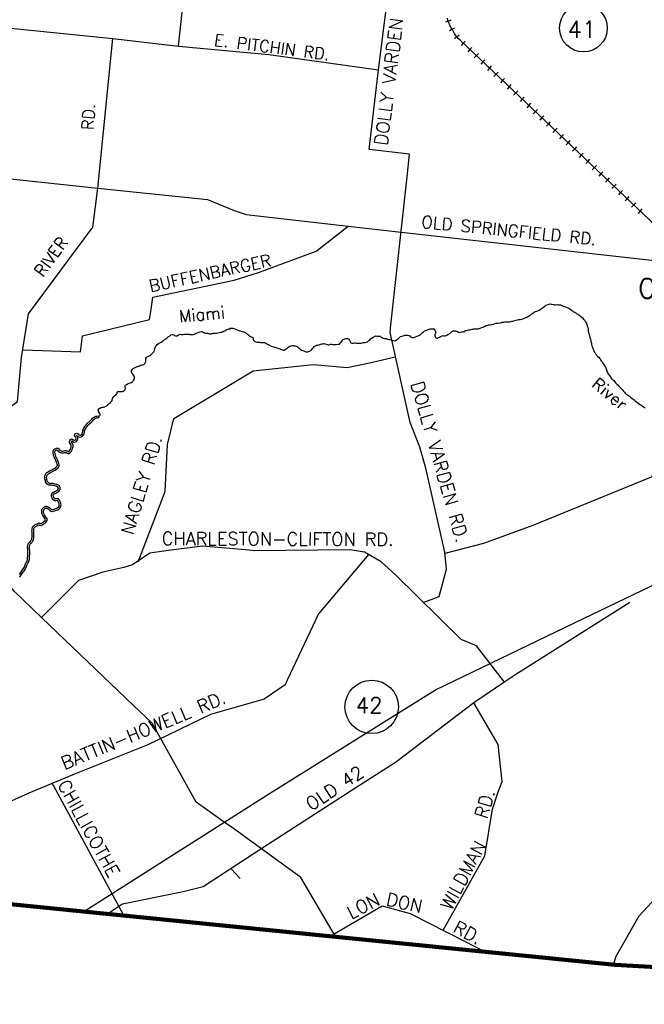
# Model space of a CAD drawing. Header units: feet. Extents: x 1615653 to 1618118, y 708897 to 711917.
# Tile 26 of 183: x 1618086 to 1618097, y 710502 to 710519. Entities that reach past the tile are written whole.
import ezdxf

# ---------------------------------------------------------------- set-up
doc = ezdxf.new("R2010")
doc.units = ezdxf.units.FT
doc.header["$LTSCALE"] = 20
doc.header["$MEASUREMENT"] = 0
for name, color, linetype in [('17_TRAIN_TRAKS', 254, 'Continuous'), ('24_TOWN_NAMES', 170, 'Continuous'), ('35_INTERSTATE_ROADS', 130, 'Continuous'), ('36_MAJOR_ROADS', 130, 'Continuous'), ('37_MINOR_ROADS', 130, 'Continuous'), ('58_MAJOR_WATER', 170, 'Continuous'), ('59_WATER_NAMES', 130, 'Continuous'), ('ROAD-TEXT', 2, 'Continuous')]:
    doc.layers.add(name, color=color, linetype=linetype)
doc.layers.add('30_COUNTY_BORDER', color=6, linetype='Continuous', lineweight=100)
doc.styles.add('ROMANS', font='romans')
doc.styles.get("Standard").update_dxf_attribs({"font": 'simplex.shx'})

msp = doc.modelspace()

# ---------------------------------------------------------------- linework, layer by layer
at = {"layer": '17_TRAIN_TRAKS', "linetype": 'Continuous'}
for points in [[(1618099.54904, 710512.68908), (1618093.47761, 710518.44782), (1618093.45148, 710518.47286), (1618093.42334, 710518.50793), (1618093.40223, 710518.53498), (1618093.38515, 710518.56002), (1618093.36706, 710518.59609), (1618093.34494, 710518.63316), (1618093.32585, 710518.66823), (1618093.30273, 710518.7073), (1618093.28967, 710518.74838), (1618093.27761, 710518.77743), (1618093.26756, 710518.8165)], [(1618093.28207, 710518.76668), (1618093.23589, 710518.74751)], [(1618093.28207, 710518.76668), (1618093.32825, 710518.78585)], [(1618093.34584, 710518.63166), (1618093.3029, 710518.60604)], [(1618093.34584, 710518.63166), (1618093.38878, 710518.65727)], [(1618093.4256, 710518.50511), (1618093.3866, 710518.47382)], [(1618093.4256, 710518.50511), (1618093.46459, 710518.53641)], [(1618093.53018, 710518.39795), (1618093.49577, 710518.36168)], [(1618093.53018, 710518.39795), (1618093.56459, 710518.43423)], [(1618093.63901, 710518.29473), (1618093.67342, 710518.33101)], [(1618093.63901, 710518.29473), (1618093.6046, 710518.25845)], [(1618093.74784, 710518.1915), (1618093.71343, 710518.15522)], [(1618093.74784, 710518.1915), (1618093.78225, 710518.22778)], [(1618093.85667, 710518.08828), (1618093.82226, 710518.052)], [(1618093.85667, 710518.08828), (1618093.89108, 710518.12455)], [(1618093.9655, 710517.98505), (1618093.9311, 710517.94877)], [(1618093.9655, 710517.98505), (1618093.99991, 710518.02133)], [(1618094.07434, 710517.88182), (1618094.03993, 710517.84555)], [(1618094.07434, 710517.88182), (1618094.10874, 710517.9181)], [(1618094.18317, 710517.7786), (1618094.21758, 710517.81487)], [(1618094.18317, 710517.7786), (1618094.14876, 710517.74232)], [(1618094.292, 710517.67537), (1618094.25759, 710517.63909)], [(1618094.292, 710517.67537), (1618094.32641, 710517.71165)], [(1618094.40083, 710517.57214), (1618094.36642, 710517.53587)], [(1618094.40083, 710517.57214), (1618094.43524, 710517.60842)], [(1618094.50966, 710517.46892), (1618094.54407, 710517.50519)], [(1618094.50966, 710517.46892), (1618094.47525, 710517.43264)], [(1618094.61849, 710517.36569), (1618094.58408, 710517.32941)], [(1618094.61849, 710517.36569), (1618094.6529, 710517.40197)], [(1618094.72733, 710517.26246), (1618094.69292, 710517.22619)], [(1618094.72733, 710517.26246), (1618094.76173, 710517.29874)], [(1618094.83616, 710517.15924), (1618094.80175, 710517.12296)], [(1618094.83616, 710517.15924), (1618094.87057, 710517.19552)], [(1618094.94499, 710517.05601), (1618094.91058, 710517.01973)], [(1618094.94499, 710517.05601), (1618094.9794, 710517.09229)], [(1618095.05382, 710516.95279), (1618095.08823, 710516.98906)], [(1618095.05382, 710516.95279), (1618095.01941, 710516.91651)], [(1618095.16265, 710516.84956), (1618095.12824, 710516.81328)], [(1618095.16265, 710516.84956), (1618095.19706, 710516.88584)], [(1618095.27148, 710516.74633), (1618095.23707, 710516.71006)], [(1618095.27148, 710516.74633), (1618095.30589, 710516.78261)], [(1618095.38031, 710516.64311), (1618095.41472, 710516.67938)], [(1618095.38031, 710516.64311), (1618095.34591, 710516.60683)], [(1618095.48915, 710516.53988), (1618095.45474, 710516.5036)], [(1618095.48915, 710516.53988), (1618095.52356, 710516.57616)], [(1618095.59798, 710516.43665), (1618095.56357, 710516.40038)], [(1618095.59798, 710516.43665), (1618095.63239, 710516.47293)], [(1618095.70681, 710516.33343), (1618095.74122, 710516.3697)], [(1618095.70681, 710516.33343), (1618095.6724, 710516.29715)], [(1618095.81564, 710516.2302), (1618095.78123, 710516.19392)], [(1618095.81564, 710516.2302), (1618095.85005, 710516.26648)], [(1618095.92447, 710516.12697), (1618095.89006, 710516.0907)], [(1618095.92447, 710516.12697), (1618095.95888, 710516.16325)], [(1618096.0333, 710516.02375), (1618095.9989, 710515.98747)], [(1618096.0333, 710516.02375), (1618096.06771, 710516.06003)], [(1618096.14214, 710515.92052), (1618096.10773, 710515.88424)], [(1618096.14214, 710515.92052), (1618096.17654, 710515.9568)], [(1618096.25097, 710515.8173), (1618096.28538, 710515.85357)], [(1618096.25097, 710515.8173), (1618096.21656, 710515.78102)], [(1618096.3598, 710515.71407), (1618096.32539, 710515.67779)], [(1618096.3598, 710515.71407), (1618096.39421, 710515.75035)], [(1618096.46863, 710515.61084), (1618096.43422, 710515.57457)], [(1618096.46863, 710515.61084), (1618096.50304, 710515.64712)]]:
    msp.add_lwpolyline(points, dxfattribs=at)
at = {"layer": '30_COUNTY_BORDER', "linetype": 'Continuous'}
msp.add_lwpolyline([(1618098.76645, 710502.44256), (1618098.8626, 710502.93891), (1618096.05352, 710503.0962), (1618085.9539, 710504.1131), (1618085.72977, 710505.52673), (1618084.43775, 710505.68648)], dxfattribs=at)
msp.add_lwpolyline([(1618098.76645, 710502.44256), (1618098.8626, 710502.93891), (1618096.05352, 710503.0962), (1618085.9539, 710504.1131), (1618085.72977, 710505.52673), (1618084.43775, 710505.68648)], dxfattribs=at)
at = {"layer": '35_INTERSTATE_ROADS', "linetype": 'Continuous'}
msp.add_lwpolyline([(1618087.23074, 710503.9854), (1618089.39335, 710505.35747), (1618090.3129, 710505.94124), (1618092.48619, 710507.29681), (1618093.07021, 710507.66101), (1618095.37687, 710508.77457), (1618096.78518, 710509.45399)], dxfattribs=at)
at = {"layer": '36_MAJOR_ROADS', "linetype": 'Continuous'}
for points in [[(1618088.80444, 710518.35273), (1618088.88662, 710519.12287), (1618089.01391, 710519.36668), (1618089.08758, 710519.40381), (1618089.62358, 710520.20775), (1618089.81119, 710520.69699), (1618089.94055, 710521.06204), (1618090.66317, 710522.4624)], [(1618084.92238, 710511.19818), (1618085.29068, 710511.45292), (1618085.9009, 710512.2777), (1618086.13318, 710512.44891), (1618086.19949, 710513.17907), (1618086.31331, 710513.90777), (1618087.36697, 710515.32067), (1618087.38284, 710515.3417), (1618087.46458, 710515.99461), (1618087.71349, 710518.477)], [(1618085.49526, 710516.20141), (1618087.46458, 710515.99461)], [(1618087.46458, 710515.99461), (1618089.28825, 710515.80417), (1618089.72947, 710515.62444), (1618089.9288, 710515.55602)], [(1618089.9288, 710515.55602), (1618091.61863, 710515.36023)], [(1618091.61863, 710515.36023), (1618092.4984, 710515.262)], [(1618092.4984, 710515.262), (1618094.13708, 710515.07903), (1618096.65553, 710514.79783), (1618097.31928, 710514.72284), (1618099.66393, 710514.47402), (1618099.75709, 710514.28082), (1618100.16387, 710513.3936)], [(1618086.5312, 710508.8651), (1618086.08303, 710509.29652), (1618085.4543, 710510.04567), (1618085.04727, 710510.92772)], [(1618096.29657, 710509.11164), (1618094.38637, 710507.90885), (1618094.23773, 710507.80812), (1618093.70619, 710507.44802), (1618092.40529, 710506.45662), (1618091.67318, 710505.98522), (1618090.18644, 710505.02776), (1618089.2132, 710504.39362), (1618088.88131, 710504.30894), (1618087.87382, 710504.10374), (1618087.6294, 710503.94559)], [(1618088.06532, 710507.39867), (1618086.5312, 710508.8651)], [(1618089.56318, 710505.46872), (1618089.0985, 710505.80044), (1618088.36685, 710507.11029), (1618088.06532, 710507.39867)], [(1618089.71528, 710505.3612), (1618089.56318, 710505.46872)], [(1618091.4121, 710503.5678), (1618090.83381, 710504.55017), (1618089.71528, 710505.3612)], [(1618096.02258, 710503.09656), (1618096.06692, 710503.2444), (1618096.45305, 710503.91157), (1618097.28997, 710504.81765), (1618097.4114, 710505.07078)]]:
    msp.add_lwpolyline(points, dxfattribs=at)
at = {"layer": '37_MINOR_ROADS'}
msp.add_line((1618087.71349, 710518.477), (1618088.80444, 710518.35273), dxfattribs=at)
at = {"layer": '37_MINOR_ROADS', "linetype": 'Continuous'}
for points in [[(1618092.12458, 710517.95721), (1618092.41927, 710520.27724)], [(1618085.91241, 710518.65917), (1618087.71349, 710518.477)], [(1618088.80444, 710518.35273), (1618090.30361, 710518.21265)], [(1618090.30361, 710518.21265), (1618092.12458, 710517.95721)], [(1618092.59886, 710516.17852), (1618092.64039, 710516.55847), (1618091.96904, 710516.63367), (1618092.12458, 710517.95721)], [(1618092.33001, 710513.72562), (1618092.59886, 710516.17852)], [(1618089.72618, 710514.46386), (1618090.13473, 710514.5953), (1618091.09052, 710514.948), (1618091.61863, 710515.36023)], [(1618088.34839, 710513.97931), (1618088.38046, 710514.18211), (1618089.72618, 710514.46386)], [(1618086.21981, 710513.30919), (1618087.18026, 710513.27468), (1618087.21203, 710513.54344), (1618088.32226, 710513.81413), (1618088.34839, 710513.97931)], [(1618092.90754, 710511.34323), (1618092.80848, 710511.69205), (1618092.64865, 710512.10273), (1618092.31586, 710513.59652), (1618092.33001, 710513.72562)], [(1618089.52949, 710512.65202), (1618090.04153, 710512.95957), (1618091.03796, 710513.06489), (1618091.60474, 710513.01393), (1618092.00156, 710513.09638)], [(1618092.00156, 710513.09638), (1618092.39818, 710513.19106)], [(1618088.72604, 710512.16696), (1618089.52949, 710512.65202)], [(1618088.13259, 710509.78735), (1618088.58187, 710510.9571), (1618088.62004, 710511.73767), (1618088.72604, 710512.16696)], [(1618092.86719, 710509.11455), (1618093.1291, 710509.21081), (1618093.2535, 710509.66836), (1618093.22436, 710509.95107), (1618092.90754, 710511.34323)], [(1618096.83552, 710511.42738), (1618096.65045, 710511.19712), (1618094.68341, 710510.39027)], [(1618094.68341, 710510.39027), (1618093.86884, 710510.09609), (1618093.2277, 710509.92532)], [(1618088.63937, 710509.97485), (1618088.33029, 710509.93374), (1618088.03989, 710509.74045), (1618087.8964, 710509.69362), (1618087.54903, 710509.61811), (1618087.14287, 710509.47724), (1618086.56735, 710508.90124)], [(1618089.97944, 710509.98182), (1618089.20123, 710510.04939), (1618088.63937, 710509.97485)], [(1618092.40677, 710509.57123), (1618092.16949, 710509.78981), (1618091.88927, 710509.94884), (1618091.651, 710509.98892), (1618090.05996, 710509.9736), (1618089.97944, 710509.98182)], [(1618091.96231, 710509.91644), (1618091.12895, 710508.9235), (1618090.60984, 710507.82157)], [(1618094.21649, 710507.79373), (1618093.74928, 710508.39262), (1618093.4974, 710508.4969), (1618092.40677, 710509.57123)], [(1618086.56735, 710508.90124), (1618086.5312, 710508.8651)], [(1618090.60984, 710507.82157), (1618090.57415, 710507.74589), (1618090.22794, 710507.50624), (1618089.33782, 710507.25156)], [(1618094.10342, 710505.95413), (1618094.17577, 710506.14259), (1618094.11255, 710506.75824), (1618093.70619, 710507.44802)], [(1618089.33782, 710507.25156), (1618088.29445, 710506.75059), (1618087.0486, 710506.25223)], [(1618087.0486, 710506.25223), (1618086.32066, 710505.9477), (1618085.45604, 710505.56014)], [(1618086.72968, 710506.07563), (1618086.70441, 710506.12098)], [(1618087.89943, 710503.91862), (1618086.72968, 710506.07563)], [(1618093.20006, 710503.67558), (1618093.88855, 710504.90866), (1618094.01458, 710505.68192), (1618094.10342, 710505.95413)], [(1618089.67941, 710504.69299), (1618089.82827, 710504.52981)], [(1618091.38565, 710503.61389), (1618092.18269, 710504.0763), (1618092.65055, 710503.94749), (1618093.56342, 710503.48662)], [(1618093.56342, 710503.48662), (1618093.88121, 710503.3212)]]:
    msp.add_lwpolyline(points, dxfattribs=at)
at = {"layer": '58_MAJOR_WATER', "linetype": 'Continuous'}
for points in [[(1618094.73263, 710513.94635), (1618094.75473, 710513.953), (1618094.76878, 710513.9578), (1618094.78888, 710513.96855), (1618094.81408, 710513.9832), (1618094.82718, 710513.99), (1618094.84733, 710514.0037), (1618094.86253, 710514.0175), (1618094.88278, 710514.03525), (1618094.90093, 710514.048), (1618094.92503, 710514.05765), (1618094.93813, 710514.06345), (1618094.95818, 710514.06815), (1618094.97518, 710514.0709), (1618094.98813, 710514.0697), (1618095.00113, 710514.0675), (1618095.03503, 710514.063), (1618095.04793, 710514.0578), (1618095.06588, 710514.0565), (1618095.09088, 710514.05915), (1618095.10588, 710514.0579), (1618095.12378, 710514.05465), (1618095.14378, 710514.05335), (1618095.15773, 710514.05115), (1618095.18943, 710514.0346), (1618095.21133, 710514.0293), (1618095.22828, 710514.024), (1618095.25308, 710514.01265), (1618095.26693, 710514.0054), (1618095.28483, 710513.99915), (1618095.30168, 710513.98785), (1618095.32248, 710513.9755), (1618095.33918, 710513.95825), (1618095.35208, 710513.94905), (1618095.36693, 710513.9398), (1618095.38178, 710513.93155), (1618095.39863, 710513.9223), (1618095.41843, 710513.90895), (1618095.43128, 710513.89975), (1618095.45108, 710513.88945), (1618095.46888, 710513.87415), (1618095.51228, 710513.83745), (1618095.52798, 710513.81715), (1618095.54083, 710513.80595), (1618095.54863, 710513.7928), (1618095.55938, 710513.7776), (1618095.56713, 710513.76145), (1618095.57393, 710513.74735), (1618095.58163, 710513.7272), (1618095.58743, 710513.7141), (1618095.59313, 710513.69295), (1618095.59788, 710513.67685), (1618095.60353, 710513.64975), (1618095.60428, 710513.6347), (1618095.60603, 710513.61665), (1618095.60978, 710513.60055), (1618095.61643, 710513.5754), (1618095.62023, 710513.56135), (1618095.62598, 710513.5452), (1618095.63358, 710513.51905), (1618095.63938, 710513.50295), (1618095.64213, 710513.4869), (1618095.64673, 710513.45975), (1618095.64953, 710513.4457), (1618095.65333, 710513.4306), (1618095.65808, 710513.4135), (1618095.66183, 710513.39945), (1618095.66753, 710513.3773), (1618095.67033, 710513.36325), (1618095.67508, 710513.34815), (1618095.68183, 710513.33), (1618095.69153, 710513.31085), (1618095.69828, 710513.2937), (1618095.70508, 710513.27755), (1618095.71283, 710513.26345), (1618095.72553, 710513.2432), (1618095.74028, 710513.22695), (1618095.75598, 710513.2057), (1618095.77863, 710513.1843), (1618095.79248, 710513.1731), (1618095.80328, 710513.1589), (1618095.81103, 710513.14475), (1618095.82278, 710513.12855), (1618095.83453, 710513.11135), (1618095.84918, 710513.0871), (1618095.85893, 710513.0709), (1618095.87068, 710513.0537), (1618095.88148, 710513.0395), (1618095.89123, 710513.02535), (1618095.89598, 710513.00825), (1618095.90078, 710512.99215), (1618095.90653, 710512.977), (1618095.92103, 710512.94375), (1618095.92783, 710512.9276), (1618095.93558, 710512.9125), (1618095.94733, 710512.89525), (1618095.95613, 710512.8821), (1618095.96783, 710512.8639), (1618095.98063, 710512.8497), (1618095.99343, 710512.8365), (1618095.99543, 710512.83545)], [(1618093.05593, 710513.64305), (1618093.06373, 710513.6299), (1618093.07248, 710513.61275), (1618093.07623, 710513.59565), (1618093.06698, 710513.57575), (1618093.05973, 710513.55785), (1618093.05848, 710513.54185), (1618093.06228, 710513.52775), (1618093.07498, 710513.50855), (1618093.08788, 710513.5013), (1618093.10793, 710513.50505), (1618093.12103, 710513.51285), (1618093.13713, 710513.5216), (1618093.15423, 710513.52935), (1618093.16828, 710513.53615), (1618093.18138, 710513.543), (1618093.19438, 710513.5448), (1618093.21033, 710513.54155), (1618093.22933, 710513.54225), (1618093.24533, 710513.54405), (1618093.25843, 710513.55185), (1618093.27758, 710513.5646), (1618093.29368, 710513.57135), (1618093.31083, 710513.5831), (1618093.32698, 710513.5959), (1618093.34423, 710513.61265), (1618093.36433, 710513.62235), (1618093.38138, 710513.6251), (1618093.40033, 710513.62585), (1618093.43713, 710513.61425), (1618093.45093, 710513.60005), (1618093.46588, 710513.5978), (1618093.48993, 710513.60245), (1618093.50593, 710513.6052), (1618093.52098, 710513.609), (1618093.53403, 710513.6128), (1618093.54708, 710513.6156), (1618093.56918, 710513.6273), (1618093.58228, 710513.6321), (1618093.60133, 710513.63785), (1618093.62133, 710513.63955), (1618093.64033, 710513.64225), (1618093.66138, 710513.64695), (1618093.67943, 710513.6507), (1618093.69248, 710513.6535), (1618093.70648, 710513.6573), (1618093.72948, 710513.65795), (1618093.74548, 710513.6587), (1618093.76048, 710513.6595), (1618093.78148, 710513.66015), (1618093.79648, 710513.66295), (1618093.81358, 710513.6707), (1618093.83768, 710513.67935), (1618093.86078, 710513.687), (1618093.87788, 710513.69475), (1618093.89398, 710513.70355), (1618093.91208, 710513.7113), (1618093.92513, 710513.7151), (1618093.93813, 710513.7179), (1618093.95418, 710513.72165), (1618093.97418, 710513.72435), (1618093.99423, 710513.7281), (1618094.01123, 710513.73085), (1618094.03233, 710513.7375), (1618094.04538, 710513.74135), (1618094.07243, 710513.74895), (1618094.08848, 710513.7517), (1618094.10448, 710513.75245), (1618094.14753, 710513.75885), (1618094.16558, 710513.76455), (1618094.17963, 710513.76835), (1618094.19663, 710513.7701), (1618094.21863, 710513.7728), (1618094.23563, 710513.7725), (1618094.25263, 710513.77225), (1618094.26758, 710513.77305), (1618094.28563, 710513.7748), (1618094.29963, 710513.77555), (1618094.32463, 710513.7792), (1618094.33968, 710513.783), (1618094.35268, 710513.7858), (1618094.36878, 710513.79155), (1618094.40888, 710513.80295), (1618094.42898, 710513.8087), (1618094.44598, 710513.81145), (1618094.45998, 710513.8142), (1618094.47798, 710513.81495), (1618094.49903, 710513.81765), (1618094.52008, 710513.82335), (1618094.53813, 710513.83005), (1618094.55823, 710513.8378), (1618094.57533, 710513.84655), (1618094.59748, 710513.85825), (1618094.61258, 710513.865), (1618094.62563, 710513.8698), (1618094.64078, 710513.8816), (1618094.65493, 710513.8934), (1618094.67008, 710513.9042), (1618094.68423, 710513.915), (1618094.70748, 710513.9347), (1618094.73263, 710513.94635)], [(1618088.48328, 710513.41945), (1618088.49738, 710513.42725), (1618088.51448, 710513.438), (1618088.53158, 710513.44575), (1618088.54578, 710513.4596), (1618088.55993, 710513.4714), (1618088.57303, 710513.4802), (1618088.59423, 710513.4939), (1618088.60838, 710513.5047), (1618088.63358, 710513.52235), (1618088.65578, 710513.53605), (1618088.67903, 710513.55675), (1618088.69713, 710513.5655), (1618088.71213, 710513.56525), (1618088.72703, 710513.56005), (1618088.73988, 710513.5488), (1618088.75573, 710513.53855), (1618088.76973, 710513.53935), (1618088.78273, 710513.54115), (1618088.80493, 710513.55785), (1618088.82103, 710513.5656), (1618088.83403, 710513.56745), (1618088.84998, 710513.5652), (1618088.86798, 710513.5649), (1618088.88398, 710513.5657), (1618088.90598, 710513.56835), (1618088.92498, 710513.57005), (1618088.94498, 710513.57075), (1618088.95898, 710513.57055), (1618088.97988, 710513.56625), (1618088.99383, 710513.563), (1618089.00778, 710513.5608), (1618089.02078, 710513.5616), (1618089.03778, 710513.56135), (1618089.05378, 710513.5641), (1618089.06883, 710513.5699), (1618089.08493, 710513.57765), (1618089.10003, 710513.58545), (1618089.11308, 710513.58925), (1618089.13118, 710513.597), (1618089.14723, 710513.6028), (1618089.16228, 710513.60755), (1618089.19233, 710513.6121), (1618089.20523, 710513.6059), (1618089.22208, 710513.59665), (1618089.23798, 710513.5914), (1618089.25393, 710513.58815), (1618089.26693, 710513.58795), (1618089.28383, 710513.5837), (1618089.30078, 710513.58045), (1618089.31468, 710513.5762), (1618089.32868, 710513.575), (1618089.34168, 710513.5768), (1618089.35468, 710513.5796), (1618089.36773, 710513.58245), (1618089.38173, 710513.5842), (1618089.40373, 710513.5849), (1618089.41973, 710513.58565), (1618089.43473, 710513.58745), (1618089.45673, 710513.5891), (1618089.49083, 710513.5966), (1618089.50583, 710513.6004), (1618089.52188, 710513.60215), (1618089.54298, 710513.61085), (1618089.55703, 710513.61665), (1618089.57413, 710513.6244), (1618089.59228, 710513.63515), (1618089.61138, 710513.64385), (1618089.62748, 710513.65265), (1618089.64658, 710513.65935), (1618089.66553, 710513.6591)], [(1618089.64658, 710513.65935), (1618089.66263, 710513.66615), (1618089.67868, 710513.6709), (1618089.69363, 710513.66865), (1618089.70863, 710513.66845), (1618089.72453, 710513.6642), (1618089.74143, 710513.65695), (1618089.76523, 710513.64455), (1618089.77813, 710513.63935), (1618089.79508, 710513.6361), (1618089.80803, 710513.6319), (1618089.82493, 710513.62665), (1618089.84278, 710513.61835), (1618089.86368, 710513.614), (1618089.88653, 710513.60565), (1618089.92128, 710513.5891), (1618089.93418, 710513.5819), (1618089.95098, 710513.56965), (1618089.96873, 710513.55535), (1618089.98453, 710513.5411), (1618090.00138, 710513.5308), (1618090.01423, 710513.5236), (1618090.02913, 710513.51635), (1618090.04198, 710513.50715), (1618090.04663, 710513.48305), (1618090.04743, 710513.469), (1618090.06618, 710513.4517), (1618090.08598, 710513.4404), (1618090.10788, 710513.43605), (1618090.12588, 710513.43475), (1618090.14783, 710513.43445), (1618090.16578, 710513.43115), (1618090.18878, 710513.4328), (1618090.20873, 710513.4305), (1618090.22968, 710513.4282), (1618090.25248, 710513.41885), (1618090.27033, 710513.40855), (1618090.28818, 710513.40025), (1618090.30508, 710513.392), (1618090.34273, 710513.3724), (1618090.36363, 710513.36405), (1618090.38548, 710513.35775), (1618090.40238, 710513.35145), (1618090.41833, 710513.3472), (1618090.43918, 710513.3409), (1618090.45613, 710513.33565), (1618090.47003, 710513.3304), (1618090.48388, 710513.3232), (1618090.49683, 710513.318), (1618090.51173, 710513.31175), (1618090.52563, 710513.30655), (1618090.54453, 710513.30125), (1618090.55753, 710513.30305), (1618090.57463, 710513.3118), (1618090.59183, 710513.32655), (1618090.60798, 710513.33735), (1618090.62318, 710513.35115), (1618090.64333, 710513.36585), (1618090.65638, 710513.3697), (1618090.67148, 710513.37545), (1618090.69253, 710513.38015), (1618090.70648, 710513.37895), (1618090.72243, 710513.3767), (1618090.74038, 710513.3754), (1618090.75633, 710513.3722), (1618090.77423, 710513.3649), (1618090.78803, 710513.35465), (1618090.80383, 710513.3404), (1618090.81663, 710513.3262), (1618090.83043, 710513.31395), (1618090.84728, 710513.3057), (1618090.86718, 710513.2984), (1618090.88008, 710513.2922), (1618090.89593, 710513.28495), (1618090.91878, 710513.27455), (1618090.93273, 710513.27435), (1618090.94873, 710513.2751), (1618090.96278, 710513.2789), (1618090.98088, 710513.28665), (1618091.00303, 710513.29935), (1618091.01823, 710513.31315), (1618091.02948, 710513.33), (1618091.04268, 710513.34785), (1618091.05693, 710513.36465), (1618091.07003, 710513.37145), (1618091.10318, 710513.384), (1618091.11618, 710513.3878), (1618091.13323, 710513.39155), (1618091.14828, 710513.3963), (1618091.16633, 710513.40105), (1618091.18243, 710513.40685), (1618091.19843, 710513.4106), (1618091.21943, 710513.4113), (1618091.24033, 710513.40595), (1618091.25528, 710513.4017), (1618091.27323, 710513.39945), (1618091.28813, 710513.3932), (1618091.30113, 710513.394), (1618091.31613, 710513.3978), (1618091.33018, 710513.4006), (1618091.34418, 710513.4024)], [(1618091.34418, 710513.4024), (1618091.36913, 710513.399), (1618091.38308, 710513.3988), (1618091.39808, 710513.39955), (1618091.42108, 710513.3992), (1618091.45703, 710513.4007), (1618091.47503, 710513.4024), (1618091.48923, 710513.41725), (1618091.49743, 710513.43015), (1618091.51373, 710513.4519), (1618091.52693, 710513.46675), (1618091.54008, 710513.47955), (1618091.56623, 710513.4892), (1618091.58328, 710513.49595), (1618091.59933, 710513.4997), (1618091.61228, 710513.4985), (1618091.62518, 710513.4923), (1618091.64188, 710513.47105), (1618091.64768, 710513.4569), (1618091.65738, 710513.43875), (1618091.66618, 710513.4256), (1618091.67908, 710513.41735), (1618091.69403, 710513.41715), (1618091.70908, 710513.42195), (1618091.73108, 710513.4236), (1618091.74408, 710513.4244), (1618091.76003, 710513.42215), (1618091.78298, 710513.4188), (1618091.79898, 710513.41955), (1618091.81798, 710513.4193), (1618091.83293, 710513.42005), (1618091.85603, 710513.42575), (1618091.87203, 710513.4285), (1618091.88803, 710513.43025), (1618091.90298, 710513.428), (1618091.92408, 710513.4337), (1618091.94723, 710513.4464), (1618091.96443, 710513.46115), (1618091.97863, 710513.47595), (1618091.99378, 710513.48975), (1618092.00998, 710513.50255), (1618092.03618, 710513.51815), (1618092.05633, 710513.5329), (1618092.07848, 710513.5426), (1618092.10238, 710513.5382), (1618092.13633, 710513.5377), (1618092.15028, 710513.5355), (1618092.16903, 710513.5192), (1618092.18393, 710513.51095), (1618092.19978, 710513.5047), (1618092.21773, 710513.4994), (1618092.23968, 710513.4981), (1618092.25563, 710513.49485), (1618092.27348, 710513.48855), (1618092.29338, 710513.48225), (1618092.30933, 710513.479), (1618092.32728, 710513.4757), (1618092.34018, 710513.4695), (1618092.35508, 710513.4663), (1618092.36903, 710513.46205), (1618092.38198, 710513.45985), (1618092.40703, 710513.4665), (1618092.42113, 710513.4733), (1618092.43933, 710513.48705), (1618092.45348, 710513.49885), (1618092.47268, 710513.5156), (1618092.49188, 710513.53035), (1618092.50898, 710513.5371), (1618092.53103, 710513.54175), (1618092.54703, 710513.54555), (1618092.56408, 710513.5503), (1618092.57813, 710513.5531), (1618092.59313, 710513.55285), (1618092.61108, 710513.5516), (1618092.62503, 710513.54935), (1618092.64188, 710513.5411), (1618092.65468, 710513.5269), (1618092.66953, 710513.51765), (1618092.68248, 710513.51445), (1618092.70448, 710513.5161), (1618092.72148, 710513.51885), (1618092.73853, 710513.5236), (1618092.76363, 710513.53325), (1618092.77673, 710513.53905), (1618092.79583, 710513.5468), (1618092.80993, 710513.5546), (1618092.82513, 710513.5704), (1618092.83828, 710513.5812), (1618092.85143, 710513.59205), (1618092.86753, 710513.6018), (1618092.88378, 710513.6186), (1618092.90588, 710513.6283), (1618092.92098, 710513.63505), (1618092.94003, 710513.6408), (1618092.96313, 710513.65045), (1618092.98423, 710513.65915), (1618092.99718, 710513.65695), (1618093.01318, 710513.6577), (1618093.02918, 710513.6575), (1618093.04213, 710513.6563), (1618093.05593, 710513.64305)], [(1618087.48684, 710512.19999), (1618087.49193, 710512.2143), (1618087.50508, 710512.2261), (1618087.50628, 710512.23915), (1618087.49948, 710512.25225), (1618087.48768, 710512.26645), (1618087.47793, 710512.28265), (1618087.47413, 710512.2977), (1618087.47333, 710512.31075), (1618087.48463, 710512.3316), (1618087.49878, 710512.3414), (1618087.51688, 710512.35215), (1618087.52993, 710512.35395), (1618087.54493, 710512.35775), (1618087.55893, 710512.35755), (1618087.57193, 710512.35835), (1618087.61118, 710512.3778), (1618087.62633, 710512.3916), (1618087.64153, 710512.4044), (1618087.65568, 710512.4152), (1618087.67078, 710512.42495), (1618087.68398, 710512.4378), (1618087.69413, 710512.45065), (1618087.70138, 710512.4686), (1618087.70458, 710512.48155), (1618087.70978, 710512.4965), (1618087.71403, 710512.51345), (1618087.71923, 710512.5274), (1618087.73543, 710512.5422), (1618087.74948, 710512.548), (1618087.76463, 710512.5588), (1618087.77678, 710512.57165), (1618087.78398, 710512.58555), (1618087.78623, 710512.60155), (1618087.79338, 710512.61445), (1618087.81043, 710512.6182), (1618087.82538, 710512.61695), (1618087.84138, 710512.61675), (1618087.85538, 710512.6175), (1618087.87238, 710512.61925), (1618087.88543, 710512.6241), (1618087.90158, 710512.63385), (1618087.91778, 710512.65165), (1618087.92308, 710512.6706), (1618087.92133, 710512.68865), (1618087.92058, 710512.7067), (1618087.92478, 710512.72165), (1618087.94098, 710512.73445), (1618087.95403, 710512.74125), (1618087.96813, 710512.74905), (1618087.98823, 710512.75475), (1618088.00223, 710512.75855), (1618088.01633, 710512.76535), (1618088.03348, 710512.7781), (1618088.04968, 710512.7919), (1618088.06088, 710512.80675), (1618088.06908, 710512.82065), (1618088.07538, 710512.8406), (1618088.07653, 710512.8536), (1618088.07078, 710512.8697), (1618088.05903, 710512.8869), (1618088.04728, 710512.90315), (1618088.03153, 710512.9204), (1618088.02473, 710512.9335), (1618088.02293, 710512.94655), (1618088.02618, 710512.96555), (1618088.03743, 710512.9824), (1618088.05463, 710512.9972), (1618088.07578, 710513.0089), (1618088.09798, 710513.02355), (1618088.11603, 710513.0303), (1618088.13008, 710513.0341), (1618088.14513, 710513.0379), (1618088.15818, 710513.0427), (1618088.17433, 710513.05345), (1618088.19443, 710513.0612), (1618088.21538, 710513.06085), (1618088.23143, 710513.06665), (1618088.24668, 710513.08445), (1618088.25693, 710513.1023), (1618088.26213, 710513.11625), (1618088.26438, 710513.13225), (1618088.26158, 710513.1463), (1618088.26378, 710513.1623), (1618088.27103, 710513.18025), (1618088.28623, 710513.19405), (1618088.30938, 710513.2047), (1618088.32438, 710513.2075), (1618088.34058, 710513.22225), (1618088.36083, 710513.242), (1618088.38108, 710513.2587), (1618088.39733, 710513.2775), (1618088.40563, 710513.2984), (1618088.40778, 710513.3114), (1618088.40908, 710513.3304), (1618088.41533, 710513.34835), (1618088.42758, 710513.3692), (1618088.43778, 710513.38205), (1618088.45298, 710513.39885), (1618088.47018, 710513.41165), (1618088.48328, 710513.41945)], [(1618095.98559, 710512.84458), (1618095.98933, 710512.8275), (1618096.00223, 710512.8243), (1618096.01403, 710512.8111), (1618096.02883, 710512.7969), (1618096.04453, 710512.7786), (1618096.06023, 710512.75835), (1618096.07893, 710512.739), (1618096.09963, 710512.7197), (1618096.11738, 710512.7014), (1618096.13708, 710512.68305), (1618096.15483, 710512.66775), (1618096.16858, 710512.6515), (1618096.18628, 710512.6302), (1618096.20588, 710512.6049), (1618096.21768, 710512.5897), (1618096.23443, 710512.5754), (1618096.24733, 710512.5672), (1618096.26813, 710512.55685), (1618096.28393, 710512.5436), (1618096.30558, 710512.52025), (1618096.33723, 710512.49875), (1618096.35308, 710512.48845), (1618096.36593, 710512.47925), (1618096.37673, 710512.46505), (1618096.39158, 710512.45685), (1618096.41228, 710512.4375), (1618096.43208, 710512.42315), (1618096.45778, 710512.40475), (1618096.47463, 710512.3965), (1618096.48953, 710512.38925), (1618096.50338, 710512.38), (1618096.51918, 710512.36875), (1618096.54988, 710512.34825)], [(1618086.72743, 710511.6388), (1618086.73758, 710511.6517), (1618086.75278, 710511.6665), (1618086.76588, 710511.6723), (1618086.77993, 710511.6761), (1618086.79593, 710511.67885), (1618086.80988, 710511.67565), (1618086.82468, 710511.6624), (1618086.82848, 710511.6483), (1618086.84228, 710511.6351), (1618086.85518, 710511.6319), (1618086.86813, 710511.6277), (1618086.88413, 710511.62745), (1618086.89918, 710511.6322), (1618086.91718, 710511.63495), (1618086.93318, 710511.6357), (1618086.94713, 710511.6345), (1618086.96298, 710511.62425), (1618086.97788, 710511.617), (1618086.99203, 710511.6288), (1618087.00218, 710511.6417), (1618087.01248, 710511.66055), (1618087.01873, 710511.6805), (1618087.02093, 710511.6935), (1618087.02418, 710511.71045), (1618087.02533, 710511.7235), (1618087.01958, 710511.7386), (1618087.00483, 710511.75385), (1618086.99303, 710511.77005), (1618086.99433, 710511.78905), (1618087.00253, 710511.80295), (1618087.01473, 710511.8178), (1618087.03083, 710511.8286), (1618087.04783, 710511.8273), (1618087.06368, 710511.81705), (1618087.07653, 710511.80785), (1618087.09053, 710511.80865), (1618087.09868, 710511.82255), (1618087.10493, 710511.8375), (1618087.10313, 710511.85255), (1618087.09333, 710511.8667), (1618087.08048, 710511.8749), (1618087.08068, 710511.88895), (1618087.08483, 710511.9019), (1618087.09308, 710511.9188), (1618087.11013, 710511.92355), (1618087.12408, 710511.91935), (1618087.13798, 710511.9131), (1618087.15168, 710511.89585), (1618087.16658, 710511.88965), (1618087.17963, 710511.89245), (1618087.19473, 710511.90025), (1618087.20793, 710511.91605), (1618087.21213, 710511.929), (1618087.21433, 710511.945), (1618087.21458, 710511.96005), (1618087.21878, 710511.974), (1618087.22598, 710511.9899), (1618087.23323, 710512.00685), (1618087.24443, 710512.0227), (1618087.25368, 710512.0406), (1618087.26188, 710512.0535), (1618087.27608, 710512.0703), (1618087.29438, 710512.09205), (1618087.31258, 710512.1058), (1618087.32668, 710512.1136), (1618087.33988, 710512.12845), (1618087.35203, 710512.1423), (1618087.36428, 710512.15915), (1618087.37748, 710512.17395), (1618087.39158, 710512.18375), (1618087.40673, 710512.19355), (1618087.41983, 710512.20035), (1618087.43488, 710512.20615), (1618087.44793, 710512.20995), (1618087.46393, 710512.2107), (1618087.47788, 710512.2085), (1618087.48968, 710512.1973)], [(1618086.751, 710511.62025), (1618086.75993, 710511.63159), (1618086.76985, 710511.64125), (1618086.77592, 710511.64394), (1618086.7864, 710511.64677), (1618086.79508, 710511.64826), (1618086.79563, 710511.64814), (1618086.79803, 710511.64599), (1618086.80169, 710511.63241), (1618086.82731, 710511.6079), (1618086.84693, 710511.60303), (1618086.86316, 710511.59777), (1618086.88852, 710511.59738), (1618086.906, 710511.60289), (1618086.92015, 710511.60505), (1618086.93259, 710511.60564), (1618086.93711, 710511.60525), (1618086.94821, 710511.59807), (1618086.98219, 710511.58153), (1618087.01366, 710511.60777), (1618087.0273, 710511.62511), (1618087.04022, 710511.64876), (1618087.04797, 710511.67348), (1618087.05045, 710511.68817), (1618087.05393, 710511.7063), (1618087.05582, 710511.72773), (1618087.04542, 710511.75503), (1618087.02785, 710511.7732), (1618087.0237, 710511.77889), (1618087.02377, 710511.77992), (1618087.02718, 710511.7857), (1618087.03511, 710511.79534), (1618087.03849, 710511.79761), (1618087.04679, 710511.79224), (1618087.06767, 710511.77729), (1618087.10828, 710511.77961), (1618087.12558, 710511.80911), (1618087.13565, 710511.83322), (1618087.13203, 710511.86351), (1618087.11455, 710511.88874), (1618087.11253, 710511.89003), (1618087.11274, 710511.89068), (1618087.11306, 710511.89134), (1618087.11356, 710511.89118), (1618087.11902, 710511.88873), (1618087.133, 710511.87113), (1618087.16371, 710511.85835), (1618087.18984, 710511.86396), (1618087.21387, 710511.87637), (1618087.23467, 710511.90127), (1618087.24149, 710511.92227), (1618087.24429, 710511.9427), (1618087.2445, 710511.95539), (1618087.24693, 710511.96344), (1618087.25344, 710511.97781), (1618087.25956, 710511.99213), (1618087.27013, 710512.00708), (1618087.27971, 710512.02563), (1618087.2861, 710512.03569), (1618087.29901, 710512.05096), (1618087.31516, 710512.07015), (1618087.32896, 710512.08058), (1618087.34569, 710512.08983), (1618087.36236, 710512.10859), (1618087.37549, 710512.12355), (1618087.38766, 710512.1403), (1618087.39751, 710512.15134), (1618087.40829, 710512.15883), (1618087.42182, 710512.16758), (1618087.43217, 710512.17295), (1618087.44448, 710512.1777), (1618087.45289, 710512.18015), (1618087.46228, 710512.18059), (1618087.46277, 710512.18051)], [(1618087.46277, 710512.18051), (1618087.47828, 710512.1866), (1618087.48945, 710512.19752)], [(1618086.54368, 710510.6679), (1618086.55283, 710510.6808), (1618086.56808, 710510.6976), (1618086.58418, 710510.70735), (1618086.59923, 710510.71215), (1618086.61423, 710510.71295), (1618086.62718, 710510.70975), (1618086.64208, 710510.7035), (1618086.65793, 710510.69325), (1618086.67268, 710510.679), (1618086.68848, 710510.66375), (1618086.70233, 710510.6555), (1618086.71933, 710510.65725), (1618086.73843, 710510.665), (1618086.75448, 710510.66875), (1618086.76953, 710510.67255), (1618086.78558, 710510.6793), (1618086.80173, 710510.69005), (1618086.81688, 710510.70285), (1618086.82313, 710510.7198), (1618086.82533, 710510.7338), (1618086.82258, 710510.74985), (1618086.81878, 710510.76495), (1618086.81498, 710510.778), (1618086.80918, 710510.79115), (1618086.79638, 710510.80435), (1618086.78238, 710510.80555), (1618086.76738, 710510.8028), (1618086.75138, 710510.803), (1618086.73848, 710510.80825), (1618086.72268, 710510.8195), (1618086.71588, 710510.8336), (1618086.70608, 710510.8488), (1618086.70133, 710510.8629), (1618086.69753, 710510.87695), (1618086.69568, 710510.89), (1618086.69688, 710510.903), (1618086.70008, 710510.916), (1618086.70833, 710510.9329), (1618086.72443, 710510.94365), (1618086.73748, 710510.9475), (1618086.75258, 710510.95425), (1618086.76868, 710510.96305), (1618086.78183, 710510.97385), (1618086.79698, 710510.98465), (1618086.80918, 710511.0015), (1618086.81143, 710511.0175), (1618086.80263, 710511.03165), (1618086.78873, 710511.03685), (1618086.77383, 710511.0431), (1618086.75098, 710511.05145), (1618086.73703, 710511.05465), (1618086.71908, 710511.05795), (1618086.70608, 710511.05715), (1618086.68913, 710511.0594), (1618086.67418, 710511.0596), (1618086.66018, 710511.05985), (1618086.64528, 710511.06505), (1618086.63138, 710511.0733), (1618086.61758, 710511.0865), (1618086.60978, 710511.09965), (1618086.59908, 710511.11685), (1618086.59533, 710511.13395), (1618086.59058, 710511.15105), (1618086.58878, 710511.1681), (1618086.58603, 710511.18415), (1618086.58523, 710511.1992), (1618086.58743, 710511.2122), (1618086.59263, 710511.22715), (1618086.59683, 710511.2401), (1618086.60503, 710511.256), (1618086.61823, 710511.27085), (1618086.63133, 710511.27765), (1618086.64848, 710511.2894), (1618086.66558, 710511.29715), (1618086.67868, 710511.305), (1618086.69983, 710511.3157), (1618086.71693, 710511.32645), (1618086.73008, 710511.33525), (1618086.74513, 710511.34005), (1618086.76123, 710511.3498), (1618086.77438, 710511.36065), (1618086.78753, 710511.37145), (1618086.79373, 710511.3864), (1618086.79393, 710511.3994), (1618086.79113, 710511.41345), (1618086.78533, 710511.4276), (1618086.78053, 710511.4407), (1618086.77573, 710511.45475), (1618086.76993, 710511.4689), (1618086.76223, 710511.48705), (1618086.75043, 710511.50125), (1618086.74563, 710511.51435), (1618086.73993, 710511.53445), (1618086.73223, 710511.5566), (1618086.72943, 710511.57065), (1618086.72663, 710511.58375), (1618086.72483, 710511.5978), (1618086.72403, 710511.6108), (1618086.72323, 710511.62585), (1618086.72743, 710511.6388)], [(1618086.56815, 710510.65054), (1618086.57625, 710510.66197), (1618086.58735, 710510.6742), (1618086.59668, 710510.67985), (1618086.60467, 710510.6824), (1618086.61137, 710510.68275), (1618086.61772, 710510.68118), (1618086.62802, 710510.67686), (1618086.63918, 710510.66964), (1618086.65184, 710510.65742), (1618086.67014, 710510.63975), (1618086.69551, 710510.62464), (1618086.72665, 710510.62784), (1618086.74754, 710510.63632), (1618086.76156, 710510.6396), (1618086.77907, 710510.64402), (1618086.79983, 710510.65275), (1618086.81978, 710510.66602), (1618086.84229, 710510.68504), (1618086.8523, 710510.71221), (1618086.85573, 710510.73401), (1618086.85195, 710510.75605), (1618086.84774, 710510.7728), (1618086.84323, 710510.78829), (1618086.83446, 710510.80817), (1618086.81011, 710510.83328), (1618086.78093, 710510.83578), (1618086.76484, 710510.83283), (1618086.75743, 710510.83292), (1618086.75303, 710510.83472), (1618086.74635, 710510.83947), (1618086.74209, 710510.8483), (1618086.73332, 710510.86191), (1618086.73005, 710510.87161), (1618086.72697, 710510.88299), (1618086.72587, 710510.89073), (1618086.72654, 710510.89801), (1618086.72844, 710510.90572), (1618086.73173, 710510.91245), (1618086.73729, 710510.91616), (1618086.74789, 710510.91929), (1618086.76591, 710510.92735), (1618086.78554, 710510.93808), (1618086.80008, 710510.95001), (1618086.81839, 710510.96307), (1618086.83785, 710510.98994), (1618086.84265, 710511.0241), (1618086.82271, 710511.05617), (1618086.79979, 710511.06474), (1618086.78478, 710511.07103), (1618086.75951, 710511.08027), (1618086.7431, 710511.08403), (1618086.7209, 710511.08812), (1618086.70714, 710511.08727), (1618086.69131, 710511.08937), (1618086.67465, 710511.08959), (1618086.66552, 710511.08976), (1618086.658, 710511.09238), (1618086.64964, 710511.09735), (1618086.64128, 710511.10534), (1618086.63542, 710511.11522), (1618086.62728, 710511.12831), (1618086.62445, 710511.14118), (1618086.62015, 710511.15668), (1618086.61851, 710511.17221), (1618086.61589, 710511.18749), (1618086.61536, 710511.19747), (1618086.61659, 710511.20471), (1618086.62107, 710511.21759), (1618086.62461, 710511.22852), (1618086.62996, 710511.23889), (1618086.63697, 710511.24677), (1618086.64677, 710511.25186), (1618086.66326, 710511.26316), (1618086.67953, 710511.27053), (1618086.69318, 710511.27871), (1618086.71461, 710511.28956), (1618086.73326, 710511.30128), (1618086.74324, 710511.30796), (1618086.75763, 710511.31255), (1618086.77864, 710511.32527), (1618086.79344, 710511.33749), (1618086.81237, 710511.35303), (1618086.82364, 710511.3802), (1618086.82397, 710511.40213), (1618086.81998, 710511.42215), (1618086.8133, 710511.43845), (1618086.80881, 710511.45071), (1618086.80383, 710511.4653), (1618086.79762, 710511.48045), (1618086.78812, 710511.50283), (1618086.77681, 710511.51644), (1618086.77418, 710511.52361), (1618086.76855, 710511.54347), (1618086.76124, 710511.56449), (1618086.75881, 710511.57671), (1618086.75623, 710511.5888), (1618086.75471, 710511.60063), (1618086.75398, 710511.61252), (1618086.75348, 710511.62188), (1618086.75596, 710511.62954)], [(1618086.16343, 710509.5808), (1618086.17663, 710509.5976), (1618086.18688, 710509.6135), (1618086.19808, 710509.62935), (1618086.21233, 710509.64715), (1618086.22253, 710509.66305), (1618086.23173, 710509.6779), (1618086.24098, 710509.6938), (1618086.24813, 710509.7067), (1618086.25438, 710509.72365), (1618086.26063, 710509.7396), (1618086.26583, 710509.75555), (1618086.27103, 710509.7685), (1618086.27818, 710509.7824), (1618086.28738, 710509.7963), (1618086.29358, 710509.8102), (1618086.29778, 710509.82315), (1618086.29998, 710509.83715), (1618086.30018, 710509.8512), (1618086.30038, 710509.8662), (1618086.30158, 710509.8802), (1618086.30378, 710509.8932), (1618086.30498, 710509.9082), (1618086.30623, 710509.9242), (1618086.30548, 710509.94225), (1618086.30568, 710509.9583), (1618086.30488, 710509.9713), (1618086.30313, 710509.98835), (1618086.30138, 710510.0044), (1618086.30058, 710510.01945), (1618086.30083, 710510.0375), (1618086.30208, 710510.0525), (1618086.30528, 710510.06845), (1618086.30948, 710510.08245), (1618086.31573, 710510.09935), (1618086.32993, 710510.1162), (1618086.34608, 710510.12495), (1618086.35423, 710510.13885), (1618086.36143, 710510.15175), (1618086.36963, 710510.16665), (1618086.37183, 710510.18065), (1618086.37308, 710510.19665), (1618086.37528, 710510.21265), (1618086.37553, 710510.2277), (1618086.37573, 710510.2437), (1618086.37498, 710510.25975), (1618086.37418, 710510.2758), (1618086.37268, 710510.30785), (1618086.37383, 710510.3209), (1618086.37508, 710510.3389), (1618086.37938, 710510.35685), (1618086.38758, 710510.37375), (1618086.39878, 710510.3876), (1618086.41293, 710510.4004), (1618086.42708, 710510.40925), (1618086.44213, 710510.414), (1618086.45823, 710510.4218), (1618086.47438, 710510.43355), (1618086.49038, 710510.4343), (1618086.50423, 710510.4271), (1618086.51918, 710510.42385), (1618086.53628, 710510.4316), (1618086.54943, 710510.44445), (1618086.56358, 710510.45425), (1618086.57768, 710510.46205), (1618086.59288, 710510.47785), (1618086.59608, 710510.49285), (1618086.58633, 710510.51), (1618086.57453, 710510.5232), (1618086.55603, 710510.55355), (1618086.54923, 710510.56765), (1618086.54143, 710510.5808), (1618086.53668, 710510.5979), (1618086.53488, 710510.61195), (1618086.53503, 710510.62495), (1618086.53623, 710510.638), (1618086.53848, 710510.65495), (1618086.54368, 710510.6679)], [(1618086.16764, 710509.53246), (1618086.17548, 710509.5467), (1618086.18727, 710509.56259), (1618086.20108, 710509.58016), (1618086.21175, 710509.59671), (1618086.22206, 710509.6113), (1618086.23673, 710509.62963), (1618086.24791, 710509.64705), (1618086.25745, 710509.66245), (1618086.26707, 710509.67898), (1618086.27548, 710509.69416), (1618086.28242, 710509.71298), (1618086.28888, 710509.72947), (1618086.29404, 710509.7453), (1618086.29835, 710509.75602), (1618086.3041, 710509.76721), (1618086.31376, 710509.78181), (1618086.32162, 710509.79943), (1618086.32705, 710509.81615), (1618086.32994, 710509.83459), (1618086.33017, 710509.85078), (1618086.33036, 710509.86471), (1618086.33136, 710509.87641), (1618086.33358, 710509.88949), (1618086.33488, 710509.90583), (1618086.33628, 710509.92365), (1618086.33549, 710509.94268), (1618086.33569, 710509.95903), (1618086.33478, 710509.97375), (1618086.33296, 710509.9915), (1618086.33129, 710510.00682), (1618086.33059, 710510.02004), (1618086.33081, 710510.03604), (1618086.33183, 710510.04829), (1618086.33442, 710510.06117), (1618086.33794, 710510.07292), (1618086.34205, 710510.08402), (1618086.34921, 710510.09252), (1618086.36773, 710510.10256), (1618086.38027, 710510.12395), (1618086.38767, 710510.1372), (1618086.39845, 710510.15679), (1618086.40165, 710510.17715), (1618086.40292, 710510.19343), (1618086.40524, 710510.21035), (1618086.40552, 710510.22726), (1618086.40574, 710510.24421), (1618086.40494, 710510.26119), (1618086.40414, 710510.27725), (1618086.40274, 710510.30723), (1618086.40374, 710510.31854), (1618086.40483, 710510.33433), (1618086.40779, 710510.34669), (1618086.41307, 710510.35756), (1618086.42064, 710510.36692), (1618086.43109, 710510.37637), (1618086.43975, 710510.38179), (1618086.45324, 710510.38605), (1618086.47371, 710510.39597), (1618086.48428, 710510.40366), (1618086.49394, 710510.39863), (1618086.52251, 710510.39242), (1618086.55347, 710510.40645), (1618086.56859, 710510.42122), (1618086.57942, 710510.42873), (1618086.59616, 710510.43799), (1618086.62043, 710510.46322), (1618086.6278, 710510.49775), (1618086.61083, 710510.52761), (1618086.59872, 710510.54115), (1618086.58241, 710510.56791), (1618086.57569, 710510.58184), (1618086.56927, 710510.59267), (1618086.56616, 710510.60385), (1618086.5649, 710510.61369), (1618086.56501, 710510.6234), (1618086.56605, 710510.63465), (1618086.56772, 710510.64726), (1618086.57152, 710510.65672)]]:
    msp.add_lwpolyline(points, dxfattribs=at)
at = {"layer": 'ROAD-TEXT'}
for centre, radius in [((1618095.52548, 710518.65008), 0.39614), ((1618092.01118, 710507.38053), 0.44439)]:
    msp.add_circle(centre, radius, dxfattribs=at)

# ---------------------------------------------------------------- texts
at = {"layer": '24_TOWN_NAMES', "linetype": 'Continuous'}
msp.add_text('CHARLESTON', height=0.32, dxfattribs=at).set_placement((1618096.43395, 710514.16916))
at = {"layer": '59_WATER_NAMES', "linetype": 'Continuous'}
for s, rotation, p in [('Miami', 5, (1618088.81925, 710513.76556)), ('River', 320.653073, (1618095.64531, 710512.70845))]:
    msp.add_text(s, height=0.2, rotation=rotation, dxfattribs=at).set_placement(p)
at = {"layer": 'ROAD-TEXT', "style": 'ROMANS'}
for s, height, rotation, p in [('DOLLY VARDEN RD.', 0.216, 82.820187, (1618092.26919, 710516.69388)), ('BUFFENBARGER', 0.2, 12.275734, (1618088.33993, 710514.26565)), ('DOLLY VARDEN RD.', 0.216, 286.044097, (1618092.6573, 710512.74532)), ('NAGLEY RD.', 0.216, 73.238585, (1618088.04837, 710510.22172)), ('CHARLESTON-CLIFTON RD.', 0.216, 359.768204, (1618088.52489, 710510.06968)), ('BATTIN-HOWELL RD.', 0.216, 22.568156, (1618086.91183, 710506.33206)), ('CHILLICOTHE ', 0.216, 298.854212, (1618086.7871, 710506.09257)), ('RD.', 0.216, 73.288566, (1618093.92263, 710505.51064)), ('WILDMAN', 0.216, 61.749626, (1618093.33113, 710503.98902)), ('LON', 0.216, 27.710029, (1618091.6699, 710503.85069)), ('DON', 0.216, 347.302388, (1618092.23623, 710504.08962)), ('RD.', 0.216, 332.411494, (1618093.34372, 710503.64948))]:
    msp.add_text(s, height=height, rotation=rotation, dxfattribs=at).set_placement(p)
at = {"layer": 'ROAD-TEXT'}
for s, height, p in [('41', 0.2808, (1618095.26136, 710518.49017)), ('42', 0.2592, (1618091.74817, 710507.27788))]:
    msp.add_text(s, height=height, dxfattribs=at).set_placement(p)
for s, height, rotation, p in [('E. PITCHIN RD.', 0.195, 352.591067, (1618089.38594, 710518.36166)), ('RD.', 0.195, 86.423472, (1618087.39265, 710516.95462)), ('OLD SPRINGFIELD RD.', 0.2, 354.191504, (1618092.82937, 710515.33899)), ('RIVER', 0.195, 53.971144, (1618086.55471, 710514.50592)), ('OLD 42', 0.216, 33.523023, (1618091.00812, 710505.64751))]:
    msp.add_text(s, height=height, rotation=rotation, dxfattribs=at).set_placement(p)

doc.saveas('drawing.dxf')
